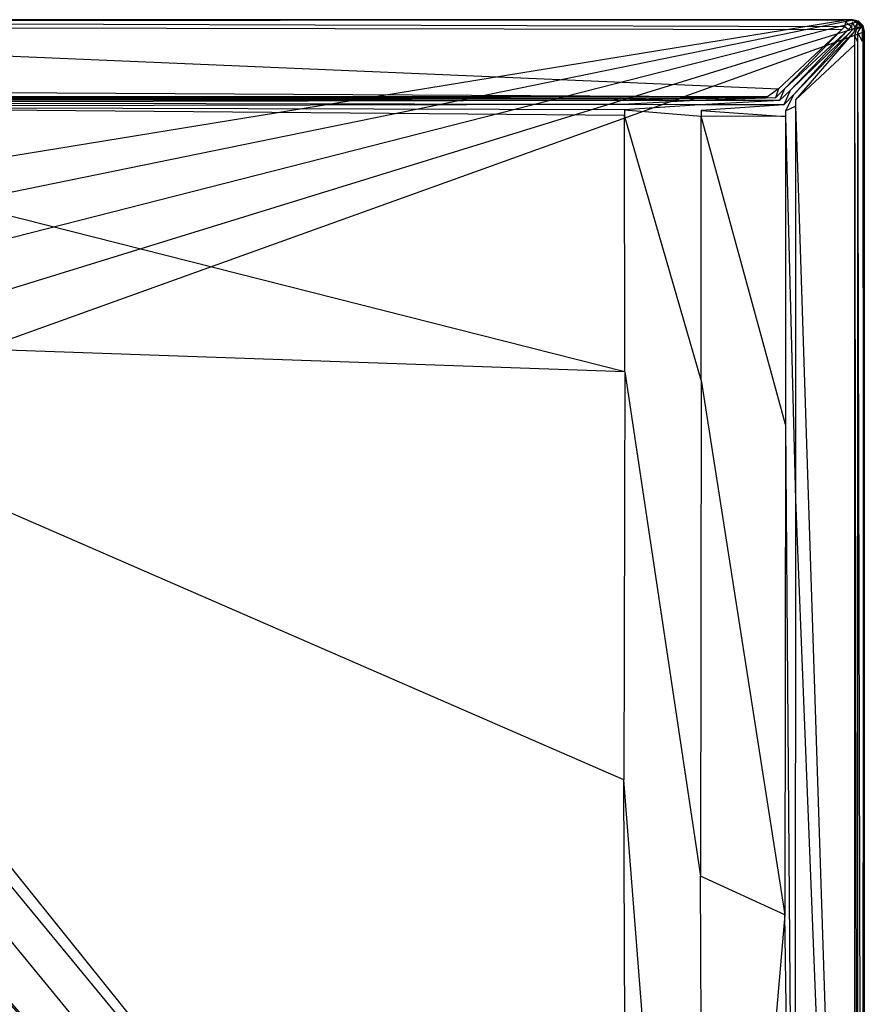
# Model space of a CAD drawing. Extents: x 0 to 1.5, y -1 to 0.
# Tile 9 of 9: x 1.07 to 1.5, y -0.5 to 0. Entities that reach past the tile are written whole.
import ezdxf

# ---------------------------------------------------------------- set-up
doc = ezdxf.new("R2010")
doc.units = 0
doc.layers.add('L1_WANNE_N_UDA1510ARA248V___0__', color=7, linetype='CONTINUOUS')

msp = doc.modelspace()

# ---------------------------------------------------------------- linework, layer by layer
at = {"layer": 'L1_WANNE_N_UDA1510ARA248V___0__', "color": 8}
for points, invisible_edges in [([(0.75, 0, 0.002053), (1.490244, 0), (0.75, 0), (0.75, 0, 0.002053)], 13), ([(1.490244, 0), (0.75, 0, 0.002053), (1.490267, 0, 0.002101), (1.490244, 0)], 14), ([(0.75, 0), (1.489605, -0.000171), (0.75, -0.000162), (0.75, 0)], 13), ([(1.489605, -0.000171), (0.75, 0), (1.490244, 0), (1.489605, -0.000171)], 14), ([(0.75, 0, 0.042676), (1.490267, 0, 0.002101), (0.75, 0, 0.002053), (0.75, 0, 0.042676)], 13), ([(1.490267, 0, 0.002101), (0.75, 0, 0.042676), (1.490559, 0, 0.043338), (1.490267, 0, 0.002101)], 14), ([(0.75, -0.001031, 0.046974), (1.490595, 0, 0.044495), (0.75, 0, 0.044495), (0.75, -0.001031, 0.046974)], 13), ([(1.490595, 0, 0.044495), (0.75, -0.001031, 0.046974), (1.490459, -0.001043, 0.046974), (1.490595, 0, 0.044495)], 14), ([(0.75, 0, 0.044495), (1.490559, 0, 0.043338), (0.75, 0, 0.042676), (0.75, 0, 0.044495)], 13), ([(1.490559, 0, 0.043338), (0.75, 0, 0.044495), (1.490595, 0, 0.044495), (1.490559, 0, 0.043338)], 14), ([(1.490244, 0), (1.493406, -0.000198), (1.489605, -0.000171), (1.490244, 0)], 13), ([(1.490267, 0, 0.002101), (1.493995, 0), (1.490244, 0), (1.490267, 0, 0.002101)], 13), ([(1.493406, -0.000198), (1.490244, 0), (1.493995, 0), (1.493406, -0.000198)], 14), ([(1.493995, 0), (1.490267, 0, 0.002101), (1.493995, 0, 0.002101), (1.493995, 0)], 14), ([(1.490559, 0, 0.043338), (1.493995, 0, 0.002101), (1.490267, 0, 0.002101), (1.490559, 0, 0.043338)], 13), ([(1.490459, -0.001043, 0.046974), (1.493995, 0, 0.044495), (1.490595, 0, 0.044495), (1.490459, -0.001043, 0.046974)], 13), ([(1.493995, 0, 0.044495), (1.490459, -0.001043, 0.046974), (1.493858, -0.001043, 0.046974), (1.493995, 0, 0.044495)], 14), ([(1.493995, 0, 0.002101), (1.490559, 0, 0.043338), (1.493995, 0, 0.043344), (1.493995, 0, 0.002101)], 14), ([(1.490595, 0, 0.044495), (1.493995, 0, 0.043344), (1.490559, 0, 0.043338), (1.490595, 0, 0.044495)], 13), ([(1.493995, 0, 0.043344), (1.490595, 0, 0.044495), (1.493995, 0, 0.044495), (1.493995, 0, 0.043344)], 14), ([(1.493995, 0), (1.496451, -0.001046), (1.493406, -0.000198), (1.493995, 0)], 13), ([(1.496441, -0.001776, 0.046974), (1.493995, 0, 0.044495), (1.493858, -0.001043, 0.046974), (1.496441, -0.001776, 0.046974)], 14), ([(1.493995, 0, 0.043344), (1.496997, -0.000808, 0.002101), (1.493995, 0, 0.002101), (1.493995, 0, 0.043344)], 13), ([(1.496997, -0.000808, 0.002101), (1.493995, 0, 0.043344), (1.496997, -0.000808, 0.043344), (1.496997, -0.000808, 0.002101)], 14), ([(1.496451, -0.001046), (1.493995, 0), (1.496997, -0.000808), (1.496451, -0.001046)], 14), ([(1.493995, 0, 0.043344), (1.496997, -0.000808, 0.044495), (1.496997, -0.000808, 0.043344), (1.493995, 0, 0.043344)], 13), ([(1.496997, -0.000808, 0.044495), (1.493995, 0, 0.043344), (1.493995, 0, 0.044495), (1.496997, -0.000808, 0.044495)], 14), ([(1.496441, -0.001776, 0.046974), (1.496997, -0.000808, 0.044495), (1.493995, 0, 0.044495), (1.496441, -0.001776, 0.046974)], 14), ([(1.493995, 0), (1.496997, -0.000808, 0.002101), (1.496997, -0.000808), (1.493995, 0)], 13), ([(1.496997, -0.000808, 0.002101), (1.493995, 0), (1.493995, 0, 0.002101), (1.496997, -0.000808, 0.002101)], 14), ([(0.784761, -0.095369), (0.75, -0.000162), (1.489605, -0.000171), (0.784761, -0.095369)], 14), ([(1.490138, -0.003519, 0.048), (0.75, -0.001031, 0.046974), (0.75, -0.003519, 0.048), (1.490138, -0.003519, 0.048)], 13), ([(0.75, -0.001031, 0.046974), (1.490138, -0.003519, 0.048), (1.490459, -0.001043, 0.046974), (0.75, -0.001031, 0.046974)], 14), ([(1.488612, -0.004946, 0.048), (0.75, -0.003519, 0.048), (0.75, -0.004946, 0.048), (1.488612, -0.004946, 0.048)], 13), ([(0.75, -0.003519, 0.048), (1.488612, -0.004946, 0.048), (1.490138, -0.003519, 0.048), (0.75, -0.003519, 0.048)], 14), ([(1.456352, -0.035125, 0.048), (0.75, -0.004946, 0.048), (0.75, -0.035125, 0.048), (1.456352, -0.035125, 0.048)], 13), ([(0.75, -0.004946, 0.048), (1.456352, -0.035125, 0.048), (1.488612, -0.004946, 0.048), (0.75, -0.004946, 0.048)], 14), ([(1.489605, -0.000171), (0.816707, -0.110025), (0.784761, -0.095369), (1.489605, -0.000171)], 13), ([(0.816707, -0.110025), (1.489605, -0.000171), (1.493406, -0.000198), (0.816707, -0.110025)], 14), ([(1.493406, -0.000198), (0.843248, -0.13313), (0.816707, -0.110025), (1.493406, -0.000198)], 13), ([(0.843248, -0.13313), (1.493406, -0.000198), (1.496451, -0.001046), (0.843248, -0.13313)], 14), ([(1.496451, -0.001046), (0.862235, -0.16281), (0.843248, -0.13313), (1.496451, -0.001046)], 13), ([(0.862235, -0.16281), (1.496451, -0.001046), (1.498679, -0.003304), (0.862235, -0.16281)], 14), ([(1.498679, -0.003304), (0.872129, -0.196663), (0.862235, -0.16281), (1.498679, -0.003304)], 13), ([(0.872129, -0.196663), (1.498679, -0.003304), (1.4995, -0.006376), (0.872129, -0.196663)], 14), ([(1.459454, -0.035125, 0.048), (1.488612, -0.004946, 0.048), (1.456352, -0.035125, 0.048), (1.459454, -0.035125, 0.048)], 13), ([(1.488612, -0.004946, 0.048), (1.459454, -0.035125, 0.048), (1.491995, -0.004946, 0.048), (1.488612, -0.004946, 0.048)], 14), ([(1.462269, -0.035882, 0.048), (1.491995, -0.004946, 0.048), (1.459454, -0.035125, 0.048), (1.462269, -0.035882, 0.048)], 13), ([(1.491995, -0.004946, 0.048), (1.462269, -0.035882, 0.048), (1.493698, -0.005405, 0.048), (1.491995, -0.004946, 0.048)], 14), ([(1.491995, -0.004946, 0.048), (1.490138, -0.003519, 0.048), (1.488612, -0.004946, 0.048), (1.491995, -0.004946, 0.048)], 13), ([(1.493533, -0.003519, 0.048), (1.490459, -0.001043, 0.046974), (1.490138, -0.003519, 0.048), (1.493533, -0.003519, 0.048)], 13), ([(1.490138, -0.003519, 0.048), (1.491995, -0.004946, 0.048), (1.493533, -0.003519, 0.048), (1.490138, -0.003519, 0.048)], 14), ([(1.490459, -0.001043, 0.046974), (1.493533, -0.003519, 0.048), (1.493858, -0.001043, 0.046974), (1.490459, -0.001043, 0.046974)], 14), ([(1.493698, -0.005405, 0.048), (1.493533, -0.003519, 0.048), (1.491995, -0.004946, 0.048), (1.493698, -0.005405, 0.048)], 13), ([(1.495184, -0.003964, 0.048), (1.493858, -0.001043, 0.046974), (1.493533, -0.003519, 0.048), (1.495184, -0.003964, 0.048)], 13), ([(1.493533, -0.003519, 0.048), (1.493698, -0.005405, 0.048), (1.495184, -0.003964, 0.048), (1.493533, -0.003519, 0.048)], 14), ([(1.49462, -0.006331, 0.048), (1.495184, -0.003964, 0.048), (1.493698, -0.005405, 0.048), (1.49462, -0.006331, 0.048)], 13), ([(1.493858, -0.001043, 0.046974), (1.495184, -0.003964, 0.048), (1.496441, -0.001776, 0.046974), (1.493858, -0.001043, 0.046974)], 14), ([(1.495184, -0.003964, 0.048), (1.49462, -0.006331, 0.048), (1.496055, -0.004838, 0.048), (1.495184, -0.003964, 0.048)], 14), ([(1.495076, -0.008042, 0.048), (1.496055, -0.004838, 0.048), (1.49462, -0.006331, 0.048), (1.495076, -0.008042, 0.048)], 13), ([(1.496055, -0.004838, 0.048), (1.495076, -0.008042, 0.048), (1.496497, -0.006497, 0.048), (1.496055, -0.004838, 0.048)], 14), ([(1.496055, -0.004838, 0.048), (1.496441, -0.001776, 0.046974), (1.495184, -0.003964, 0.048), (1.496055, -0.004838, 0.048)], 13), ([(1.496441, -0.001776, 0.046974), (1.496055, -0.004838, 0.048), (1.498232, -0.003576, 0.046974), (1.496441, -0.001776, 0.046974)], 14), ([(1.496497, -0.006497, 0.048), (1.498232, -0.003576, 0.046974), (1.496055, -0.004838, 0.048), (1.496497, -0.006497, 0.048)], 13), ([(1.496441, -0.001776, 0.046974), (1.499195, -0.003017, 0.044495), (1.496997, -0.000808, 0.044495), (1.496441, -0.001776, 0.046974)], 14), ([(1.499195, -0.003017, 0.044495), (1.496441, -0.001776, 0.046974), (1.498232, -0.003576, 0.046974), (1.499195, -0.003017, 0.044495)], 13), ([(1.496997, -0.000808), (1.498679, -0.003304), (1.496451, -0.001046), (1.496997, -0.000808)], 13), ([(1.498232, -0.003576, 0.046974), (1.496497, -0.006497, 0.048), (1.498962, -0.006171, 0.046974), (1.498232, -0.003576, 0.046974)], 14), ([(1.499195, -0.003017, 0.002101), (1.496997, -0.000808, 0.043344), (1.499195, -0.003017, 0.043344), (1.499195, -0.003017, 0.002101)], 13), ([(1.496997, -0.000808, 0.043344), (1.499195, -0.003017, 0.002101), (1.496997, -0.000808, 0.002101), (1.496997, -0.000808, 0.043344)], 14), ([(1.498679, -0.003304), (1.496997, -0.000808), (1.499195, -0.003017), (1.498679, -0.003304)], 14), ([(1.496997, -0.000808, 0.043344), (1.499195, -0.003017, 0.044495), (1.499195, -0.003017, 0.043344), (1.496997, -0.000808, 0.043344)], 13), ([(1.499195, -0.003017, 0.044495), (1.496997, -0.000808, 0.043344), (1.496997, -0.000808, 0.044495), (1.499195, -0.003017, 0.044495)], 14), ([(1.496997, -0.000808), (1.499195, -0.003017, 0.002101), (1.499195, -0.003017), (1.496997, -0.000808)], 13), ([(1.499195, -0.003017, 0.002101), (1.496997, -0.000808), (1.496997, -0.000808, 0.002101), (1.499195, -0.003017, 0.002101)], 14), ([(1.499195, -0.003017, 0.044495), (1.498232, -0.003576, 0.046974), (1.498962, -0.006171, 0.046974), (1.499195, -0.003017, 0.044495)], 14), ([(1.499195, -0.003017), (1.4995, -0.006376), (1.498679, -0.003304), (1.499195, -0.003017)], 13), ([(1.499195, -0.003017, 0.044495), (1.498962, -0.006171, 0.046974), (1.5, -0.006033, 0.044495), (1.499195, -0.003017, 0.044495)], 14), ([(1.5, -0.006033, 0.002101), (1.499195, -0.003017, 0.043344), (1.5, -0.006033, 0.043344), (1.5, -0.006033, 0.002101)], 13), ([(1.499195, -0.003017, 0.043344), (1.5, -0.006033, 0.002101), (1.499195, -0.003017, 0.002101), (1.499195, -0.003017, 0.043344)], 14), ([(1.4995, -0.006376), (1.499195, -0.003017), (1.5, -0.006033), (1.4995, -0.006376)], 14), ([(1.499195, -0.003017, 0.043344), (1.5, -0.006033, 0.044495), (1.5, -0.006033, 0.043344), (1.499195, -0.003017, 0.043344)], 13), ([(1.5, -0.006033, 0.044495), (1.499195, -0.003017, 0.043344), (1.499195, -0.003017, 0.044495), (1.5, -0.006033, 0.044495)], 14), ([(1.499195, -0.003017), (1.5, -0.006033, 0.002101), (1.5, -0.006033), (1.499195, -0.003017)], 13), ([(1.5, -0.006033, 0.002101), (1.499195, -0.003017), (1.499195, -0.003017, 0.002101), (1.5, -0.006033, 0.002101)], 14), ([(1.4995, -0.006376), (0.872129, -0.231944), (0.872129, -0.196663), (1.4995, -0.006376)], 13), ([(0.872129, -0.231944), (1.4995, -0.006376), (1.4995, -0.011239), (0.872129, -0.231944)], 14), ([(1.464283, -0.037906, 0.048), (1.493698, -0.005405, 0.048), (1.462269, -0.035882, 0.048), (1.464283, -0.037906, 0.048)], 13), ([(1.493698, -0.005405, 0.048), (1.464283, -0.037906, 0.048), (1.49462, -0.006331, 0.048), (1.493698, -0.005405, 0.048)], 14), ([(1.465037, -0.040734, 0.048), (1.49462, -0.006331, 0.048), (1.464283, -0.037906, 0.048), (1.465037, -0.040734, 0.048)], 13), ([(1.49462, -0.006331, 0.048), (1.465037, -0.040734, 0.048), (1.495076, -0.008042, 0.048), (1.49462, -0.006331, 0.048)], 14), ([(1.465037, -0.040734, 0.048), (1.495076, -0.012685, 0.048), (1.495076, -0.008042, 0.048), (1.465037, -0.040734, 0.048)], 14), ([(1.495076, -0.008042, 0.048), (1.496497, -0.011299, 0.048), (1.496497, -0.006497, 0.048), (1.495076, -0.008042, 0.048)], 14), ([(1.496497, -0.011299, 0.048), (1.495076, -0.008042, 0.048), (1.495076, -0.012685, 0.048), (1.496497, -0.011299, 0.048)], 13), ([(1.496497, -0.006497, 0.048), (1.498962, -0.010977, 0.046974), (1.498962, -0.006171, 0.046974), (1.496497, -0.006497, 0.048)], 14), ([(1.498962, -0.010977, 0.046974), (1.496497, -0.006497, 0.048), (1.496497, -0.011299, 0.048), (1.498962, -0.010977, 0.046974)], 13), ([(1.498962, -0.006171, 0.046974), (1.5, -0.010841, 0.044495), (1.5, -0.006033, 0.044495), (1.498962, -0.006171, 0.046974)], 14), ([(1.5, -0.010841, 0.044495), (1.498962, -0.006171, 0.046974), (1.498962, -0.010977, 0.046974), (1.5, -0.010841, 0.044495)], 13), ([(1.5, -0.006033), (1.4995, -0.011239), (1.4995, -0.006376), (1.5, -0.006033)], 13), ([(1.4995, -0.011239), (1.5, -0.006033), (1.5, -0.010841), (1.4995, -0.011239)], 14), ([(1.5, -0.006033), (1.5, -0.010841, 0.002101), (1.5, -0.010841), (1.5, -0.006033)], 13), ([(1.5, -0.010841, 0.002101), (1.5, -0.006033), (1.5, -0.006033, 0.002101), (1.5, -0.010841, 0.002101)], 14), ([(1.5, -0.006033, 0.002101), (1.5, -0.010841, 0.043344), (1.5, -0.010841, 0.002101), (1.5, -0.006033, 0.002101)], 13), ([(1.5, -0.010841, 0.043344), (1.5, -0.006033, 0.002101), (1.5, -0.006033, 0.043344), (1.5, -0.010841, 0.043344)], 14), ([(1.5, -0.010841, 0.043344), (1.5, -0.006033, 0.044495), (1.5, -0.010841, 0.044495), (1.5, -0.010841, 0.043344)], 13), ([(1.5, -0.006033, 0.044495), (1.5, -0.010841, 0.043344), (1.5, -0.006033, 0.043344), (1.5, -0.006033, 0.044495)], 14), ([(1.499483, -0.99301), (0.872129, -0.231944), (1.4995, -0.011239), (1.499483, -0.99301)], 14), ([(1.465037, -0.043855, 0.048), (1.495076, -0.968693, 0.048), (1.495076, -0.012685, 0.048), (1.465037, -0.043855, 0.048)], 14), ([(1.495076, -0.012685, 0.048), (1.465037, -0.040734, 0.048), (1.465037, -0.043855, 0.048), (1.495076, -0.012685, 0.048)], 13), ([(1.495076, -0.012685, 0.048), (1.496497, -0.993503, 0.048), (1.496497, -0.011299, 0.048), (1.495076, -0.012685, 0.048)], 14), ([(1.496497, -0.993503, 0.048), (1.495076, -0.012685, 0.048), (1.495076, -0.968693, 0.048), (1.496497, -0.993503, 0.048)], 13), ([(1.496497, -0.011299, 0.048), (1.498962, -0.993829, 0.046974), (1.498962, -0.010977, 0.046974), (1.496497, -0.011299, 0.048)], 14), ([(1.498962, -0.993829, 0.046974), (1.496497, -0.011299, 0.048), (1.496497, -0.993503, 0.048), (1.498962, -0.993829, 0.046974)], 13), ([(1.5, -0.010841, 0.044495), (1.498962, -0.993829, 0.046974), (1.5, -0.993967, 0.044495), (1.5, -0.010841, 0.044495)], 13), ([(1.498962, -0.993829, 0.046974), (1.5, -0.010841, 0.044495), (1.498962, -0.010977, 0.046974), (1.498962, -0.993829, 0.046974)], 14), ([(1.4995, -0.011239), (1.5, -0.993967), (1.499483, -0.99301), (1.4995, -0.011239)], 13), ([(1.5, -0.993967), (1.4995, -0.011239), (1.5, -0.010841), (1.5, -0.993967)], 14), ([(1.5, -0.993967), (1.5, -0.010841, 0.002101), (1.5, -0.993967, 0.002101), (1.5, -0.993967)], 13), ([(1.5, -0.010841, 0.002101), (1.5, -0.993967), (1.5, -0.010841), (1.5, -0.010841, 0.002101)], 14), ([(1.5, -0.010841, 0.002101), (1.5, -0.993967, 0.043344), (1.5, -0.993967, 0.002101), (1.5, -0.010841, 0.002101)], 13), ([(1.5, -0.993967, 0.043344), (1.5, -0.010841, 0.002101), (1.5, -0.010841, 0.043344), (1.5, -0.993967, 0.043344)], 14), ([(1.5, -0.010841, 0.043344), (1.5, -0.993967, 0.044495), (1.5, -0.993967, 0.043344), (1.5, -0.010841, 0.043344)], 13), ([(1.5, -0.993967, 0.044495), (1.5, -0.010841, 0.043344), (1.5, -0.010841, 0.044495), (1.5, -0.993967, 0.044495)], 14), ([(1.450903, -0.039145, 0.048), (0.75, -0.035125, 0.048), (0.75, -0.039249, 0.048), (1.450903, -0.039145, 0.048)], 13), ([(0.75, -0.035125, 0.048), (1.450903, -0.039145, 0.048), (1.456352, -0.035125, 0.048), (0.75, -0.035125, 0.048)], 14), ([(1.450903, -0.039145, 0.048), (0.75, -0.040222, 0.047301), (1.408408, -0.039853, 0.047861), (1.450903, -0.039145, 0.048)], 14), ([(1.450903, -0.039145, 0.048), (0.75, -0.039249, 0.048), (0.75, -0.040222, 0.047301), (1.450903, -0.039145, 0.048)], 14), ([(1.408408, -0.039853, 0.047861), (0.75, -0.040222, 0.04584), (1.370058, -0.039919, 0.046228), (1.408408, -0.039853, 0.047861)], 14), ([(1.408408, -0.039853, 0.047861), (0.75, -0.040222, 0.047301), (0.75, -0.040222, 0.04584), (1.408408, -0.039853, 0.047861)], 14), ([(1.370058, -0.039919, 0.046228), (0.75, -0.040222, 0.040248), (0.853975, -0.040207, 0.039699), (1.370058, -0.039919, 0.046228)], 14), ([(1.370058, -0.039919, 0.046228), (0.75, -0.040222, 0.04584), (0.75, -0.040222, 0.040248), (1.370058, -0.039919, 0.046228)], 14), ([(1.372595, -0.040222, 0.046111), (1.370058, -0.039919, 0.046228), (0.853975, -0.040207, 0.039699), (1.372595, -0.040222, 0.046111)], 14), ([(1.411313, -0.040222, 0.047861), (1.408408, -0.039853, 0.047861), (1.370058, -0.039919, 0.046228), (1.411313, -0.040222, 0.047861)], 14), ([(1.411313, -0.040222, 0.047861), (1.370058, -0.039919, 0.046228), (1.372595, -0.040222, 0.046111), (1.411313, -0.040222, 0.047861)], 14), ([(1.411313, -0.040222, 0.047861), (1.450903, -0.039145, 0.048), (1.408408, -0.039853, 0.047861), (1.411313, -0.040222, 0.047861)], 13), ([(1.450903, -0.039145, 0.048), (1.411313, -0.040222, 0.047861), (1.454873, -0.039653, 0.048), (1.450903, -0.039145, 0.048)], 14), ([(1.414248, -0.041012, 0.047862), (1.454873, -0.039653, 0.048), (1.411313, -0.040222, 0.047861), (1.414248, -0.041012, 0.047862)], 13), ([(1.454873, -0.039653, 0.048), (1.414248, -0.041012, 0.047862), (1.456961, -0.04103, 0.048), (1.454873, -0.039653, 0.048)], 14), ([(1.454873, -0.039653, 0.048), (1.456352, -0.035125, 0.048), (1.450903, -0.039145, 0.048), (1.454873, -0.039653, 0.048)], 13), ([(1.456961, -0.04103, 0.048), (1.459454, -0.035125, 0.048), (1.454873, -0.039653, 0.048), (1.456961, -0.04103, 0.048)], 13), ([(1.456352, -0.035125, 0.048), (1.454873, -0.039653, 0.048), (1.459454, -0.035125, 0.048), (1.456352, -0.035125, 0.048)], 14), ([(1.459454, -0.035125, 0.048), (1.456961, -0.04103, 0.048), (1.462269, -0.035882, 0.048), (1.459454, -0.035125, 0.048)], 14), ([(1.459159, -0.043239, 0.048), (1.462269, -0.035882, 0.048), (1.456961, -0.04103, 0.048), (1.459159, -0.043239, 0.048)], 13), ([(1.462269, -0.035882, 0.048), (1.459159, -0.043239, 0.048), (1.464283, -0.037906, 0.048), (1.462269, -0.035882, 0.048)], 14), ([(1.459963, -0.046255, 0.048), (1.464283, -0.037906, 0.048), (1.459159, -0.043239, 0.048), (1.459963, -0.046255, 0.048)], 13), ([(1.464283, -0.037906, 0.048), (1.459963, -0.046255, 0.048), (1.465037, -0.040734, 0.048), (1.464283, -0.037906, 0.048)], 14), ([(1.372595, -0.040222, 0.046111), (0.853975, -0.040207, 0.039699), (0.854913, -0.040222, 0.038516), (1.372595, -0.040222, 0.046111)], 14), ([(1.375366, -0.040968, 0.046042), (0.854913, -0.040222, 0.038516), (0.856967, -0.040775, 0.038143), (1.375366, -0.040968, 0.046042)], 14), ([(1.375366, -0.040968, 0.046042), (1.372595, -0.040222, 0.046111), (0.854913, -0.040222, 0.038516), (1.375366, -0.040968, 0.046042)], 14), ([(0.85847, -0.042285, 0.038161), (1.375366, -0.040968, 0.046042), (0.856967, -0.040775, 0.038143), (0.85847, -0.042285, 0.038161)], 13), ([(1.375366, -0.040968, 0.046042), (0.85847, -0.042285, 0.038161), (1.377394, -0.043005, 0.046047), (1.375366, -0.040968, 0.046042)], 14), ([(0.85902, -0.044348, 0.038178), (1.377394, -0.043005, 0.046047), (0.85847, -0.042285, 0.038161), (0.85902, -0.044348, 0.038178)], 13), ([(1.377394, -0.043005, 0.046047), (0.85902, -0.044348, 0.038178), (1.378136, -0.045788, 0.046051), (1.377394, -0.043005, 0.046047)], 14), ([(1.378136, -0.048666, 0.04606), (0.85902, -0.044348, 0.038178), (0.85902, -0.047264, 0.038214), (1.378136, -0.048666, 0.04606)], 14), ([(1.378136, -0.045788, 0.046051), (0.85902, -0.044348, 0.038178), (1.378136, -0.048666, 0.04606), (1.378136, -0.045788, 0.046051)], 14), ([(1.414248, -0.041012, 0.047862), (1.372595, -0.040222, 0.046111), (1.375366, -0.040968, 0.046042), (1.414248, -0.041012, 0.047862)], 14), ([(1.414248, -0.041012, 0.047862), (1.411313, -0.040222, 0.047861), (1.372595, -0.040222, 0.046111), (1.414248, -0.041012, 0.047862)], 14), ([(1.377394, -0.043005, 0.046047), (1.414248, -0.041012, 0.047862), (1.375366, -0.040968, 0.046042), (1.377394, -0.043005, 0.046047)], 13), ([(1.414248, -0.041012, 0.047862), (1.377394, -0.043005, 0.046047), (1.416398, -0.043171, 0.047863), (1.414248, -0.041012, 0.047862)], 14), ([(1.378136, -0.045788, 0.046051), (1.416398, -0.043171, 0.047863), (1.377394, -0.043005, 0.046047), (1.378136, -0.045788, 0.046051)], 13), ([(1.416398, -0.043171, 0.047863), (1.378136, -0.045788, 0.046051), (1.417184, -0.04612, 0.047865), (1.416398, -0.043171, 0.047863)], 14), ([(1.416398, -0.043171, 0.047863), (1.456961, -0.04103, 0.048), (1.414248, -0.041012, 0.047862), (1.416398, -0.043171, 0.047863)], 13), ([(1.456961, -0.04103, 0.048), (1.416398, -0.043171, 0.047863), (1.459159, -0.043239, 0.048), (1.456961, -0.04103, 0.048)], 14), ([(1.417184, -0.04612, 0.047865), (1.459159, -0.043239, 0.048), (1.416398, -0.043171, 0.047863), (1.417184, -0.04612, 0.047865)], 13), ([(1.459159, -0.043239, 0.048), (1.417184, -0.04612, 0.047865), (1.459963, -0.046255, 0.048), (1.459159, -0.043239, 0.048)], 14), ([(1.459963, -0.046255, 0.048), (1.465037, -0.043855, 0.048), (1.465037, -0.040734, 0.048), (1.459963, -0.046255, 0.048)], 14), ([(1.459963, -0.04912, 0.048), (1.465037, -0.243735, 0.048), (1.465037, -0.043855, 0.048), (1.459963, -0.04912, 0.048)], 14), ([(1.465037, -0.043855, 0.048), (1.459963, -0.046255, 0.048), (1.459963, -0.04912, 0.048), (1.465037, -0.043855, 0.048)], 13), ([(1.495076, -0.968693, 0.048), (1.465037, -0.043855, 0.048), (1.465037, -0.243735, 0.048), (1.495076, -0.968693, 0.048)], 13), ([(1.378329, -0.178818, 0.046398), (0.85902, -0.047264, 0.038214), (0.86005, -0.160625, 0.039585), (1.378329, -0.178818, 0.046398)], 14), ([(1.378329, -0.178818, 0.046398), (1.378136, -0.048666, 0.04606), (0.85902, -0.047264, 0.038214), (1.378329, -0.178818, 0.046398)], 14), ([(1.417184, -0.048989, 0.047867), (1.378136, -0.045788, 0.046051), (1.378136, -0.048666, 0.04606), (1.417184, -0.048989, 0.047867)], 13), ([(1.378136, -0.045788, 0.046051), (1.417184, -0.048989, 0.047867), (1.417184, -0.04612, 0.047865), (1.378136, -0.045788, 0.046051)], 14), ([(1.417184, -0.183009, 0.047968), (1.378136, -0.048666, 0.04606), (1.378329, -0.178818, 0.046398), (1.417184, -0.183009, 0.047968)], 14), ([(1.417184, -0.183009, 0.047968), (1.417184, -0.048989, 0.047867), (1.378136, -0.048666, 0.04606), (1.417184, -0.183009, 0.047968)], 14), ([(1.459963, -0.04912, 0.048), (1.417184, -0.04612, 0.047865), (1.417184, -0.048989, 0.047867), (1.459963, -0.04912, 0.048)], 13), ([(1.417184, -0.04612, 0.047865), (1.459963, -0.04912, 0.048), (1.459963, -0.046255, 0.048), (1.417184, -0.04612, 0.047865)], 14), ([(1.459963, -0.205554, 0.048), (1.417184, -0.048989, 0.047867), (1.417184, -0.183009, 0.047968), (1.459963, -0.205554, 0.048)], 14), ([(1.459963, -0.04912, 0.048), (1.417184, -0.048989, 0.047867), (1.459963, -0.205554, 0.048), (1.459963, -0.04912, 0.048)], 14), ([(1.465037, -0.243735, 0.048), (1.459963, -0.04912, 0.048), (1.459963, -0.205554, 0.048), (1.465037, -0.243735, 0.048)], 13), ([(1.377904, -0.38601, 0.046402), (0.86005, -0.160625, 0.039585), (0.859401, -0.173745, 0.0396), (1.377904, -0.38601, 0.046402)], 14), ([(1.378329, -0.178818, 0.046398), (0.86005, -0.160625, 0.039585), (1.377904, -0.38601, 0.046402), (1.378329, -0.178818, 0.046398)], 14), ([(1.37967, -0.818585, 0.046406), (0.859401, -0.173745, 0.0396), (0.857365, -0.186893, 0.039618), (1.37967, -0.818585, 0.046406)], 14), ([(1.37967, -0.818585, 0.046406), (1.377904, -0.38601, 0.046402), (0.859401, -0.173745, 0.0396), (1.37967, -0.818585, 0.046406)], 14), ([(1.416811, -0.434915, 0.047969), (1.378329, -0.178818, 0.046398), (1.377904, -0.38601, 0.046402), (1.416811, -0.434915, 0.047969)], 13), ([(1.378329, -0.178818, 0.046398), (1.416811, -0.434915, 0.047969), (1.417184, -0.183009, 0.047968), (1.378329, -0.178818, 0.046398)], 14), ([(1.459602, -0.454529, 0.048), (1.417184, -0.183009, 0.047968), (1.416811, -0.434915, 0.047969), (1.459602, -0.454529, 0.048)], 13), ([(1.417184, -0.183009, 0.047968), (1.459602, -0.454529, 0.048), (1.459963, -0.205554, 0.048), (1.417184, -0.183009, 0.047968)], 14), ([(1.37967, -0.818585, 0.046406), (0.857365, -0.186893, 0.039618), (0.825908, -0.819066, 0.046421), (1.37967, -0.818585, 0.046406)], 14), ([(1.464665, -0.799929, 0.048), (1.459963, -0.205554, 0.048), (1.459602, -0.454529, 0.048), (1.464665, -0.799929, 0.048)], 13), ([(1.459963, -0.205554, 0.048), (1.464665, -0.799929, 0.048), (1.465037, -0.243735, 0.048), (1.459963, -0.205554, 0.048)], 14), ([(0.872129, -0.231944), (1.499483, -0.99301), (0.862235, -0.265796), (0.872129, -0.231944)], 13), ([(1.494637, -0.981746, 0.048), (1.465037, -0.243735, 0.048), (1.464665, -0.799929, 0.048), (1.494637, -0.981746, 0.048)], 13), ([(1.465037, -0.243735, 0.048), (1.494637, -0.981746, 0.048), (1.495076, -0.968693, 0.048), (1.465037, -0.243735, 0.048)], 14), ([(0.862235, -0.265796), (1.498645, -0.996075), (0.843248, -0.295477), (0.862235, -0.265796)], 13), ([(1.498645, -0.996075), (0.862235, -0.265796), (1.499483, -0.99301), (1.498645, -0.996075)], 14), ([(0.843248, -0.295477), (1.496403, -0.998321), (0.816707, -0.318581), (0.843248, -0.295477)], 13), ([(1.496403, -0.998321), (0.843248, -0.295477), (1.498645, -0.996075), (1.496403, -0.998321)], 14), ([(0.816707, -0.318581), (1.493349, -0.999154), (0.784761, -0.333238), (0.816707, -0.318581)], 13), ([(1.493349, -0.999154), (0.816707, -0.318581), (1.496403, -0.998321), (1.493349, -0.999154)], 14), ([(0.75, -0.999163), (0.784761, -0.333238), (1.493349, -0.999154), (0.75, -0.999163)], 14), ([(1.419453, -0.919068, 0.04797), (1.377904, -0.38601, 0.046402), (1.37967, -0.818585, 0.046406), (1.419453, -0.919068, 0.04797)], 14), ([(1.419453, -0.919068, 0.04797), (1.416811, -0.434915, 0.047969), (1.377904, -0.38601, 0.046402), (1.419453, -0.919068, 0.04797)], 14), ([(1.419453, -0.919068, 0.04797), (1.459602, -0.454529, 0.048), (1.416811, -0.434915, 0.047969), (1.419453, -0.919068, 0.04797)], 13), ([(1.459602, -0.454529, 0.048), (1.419453, -0.919068, 0.04797), (1.462539, -0.959313, 0.048), (1.459602, -0.454529, 0.048)], 14), ([(1.462539, -0.959313, 0.048), (1.464665, -0.799929, 0.048), (1.459602, -0.454529, 0.048), (1.462539, -0.959313, 0.048)], 13)]:
    msp.add_3dface(points, dxfattribs=dict(at, invisible_edges=invisible_edges))

doc.saveas('drawing.dxf')
